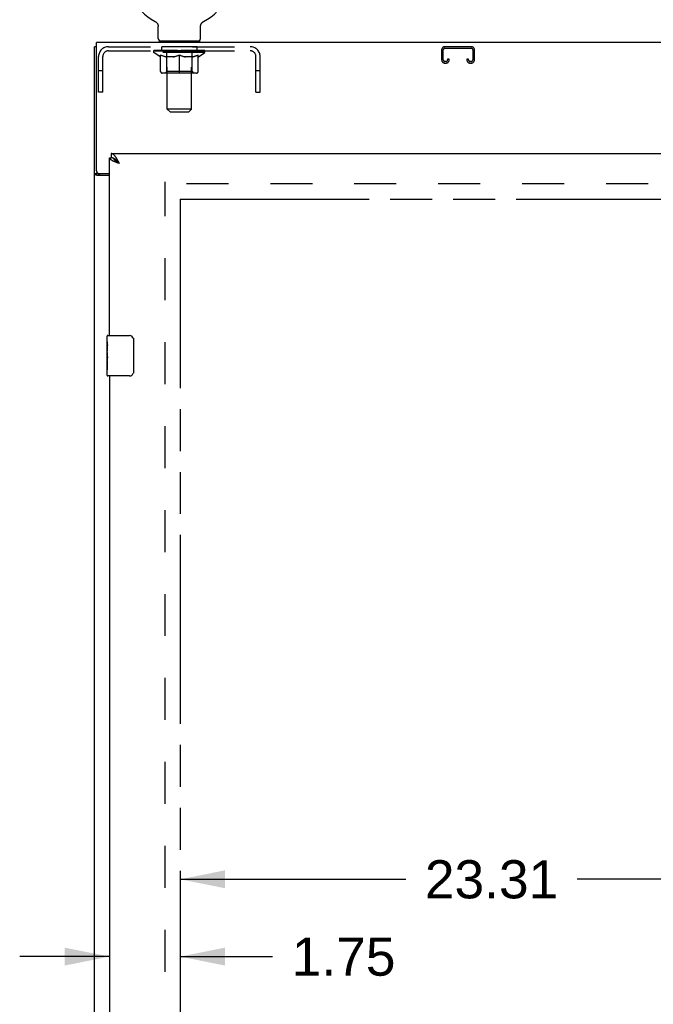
# Model space of a CAD drawing. Header units: inches. Extents: x 0 to 189, y 0 to 122.
# Tile 4 of 15: x 54 to 70, y 57 to 81. Entities that reach past the tile are written whole.
import ezdxf

# ---------------------------------------------------------------- set-up
doc = ezdxf.new("R2010")
doc.units = ezdxf.units.IN
doc.header["$LTSCALE"] = 10.388889
doc.header["$MEASUREMENT"] = 0
doc.linetypes.add('HIDDEN', pattern=[0.2, 0.1, -0.1])
doc.linetypes.add('PHANTOM', pattern=[0.8, 0.45, -0.05, 0.1, -0.05, 0.1, -0.05])
doc.layers.get('0').update_dxf_attribs({"linetype": 'CONTINUOUS'})
for name, color, linetype in [('02___PRT_ALL_AXES', 7, 'CONTINUOUS'), ('AVAILABLE_DOOR_SPACE', 7, 'CONTINUOUS'), ('DEFAULT_2', 8, 'HIDDEN'), ('DIMENSIONS', 7, 'CONTINUOUS')]:
    doc.layers.add(name, color=color, linetype=linetype)
doc.styles.get("Standard").update_dxf_attribs({"font": 'arial.ttf'})
doc.dimstyles.new('DIMSTYLE_2', dxfattribs={"dimtxt": 0.944444, "dimasz": 1.111111, "dimexe": 0.09, "dimexo": 0.07, "dimgap": 0.0425, "dimtad": 0, "dimtih": 1, "dimtoh": 1, "dimzin": 4, "dimdsep": 46, "dimtxsty": 'Standard', "dimblk": '_FILLED', "dimblk1": '_FILLED', "dimblk2": '_FILLED', "dimcen": 0.09, "dimazin": 1, "dimtfac": 1, "dimtdec": 3, "dimtofl": 0, "dimtmove": 0, "dimatfit": 3, "dimldrblk": '_FILLED', "dimfxl": 0, "dimtolj": 1, "dimtzin": 4, "dimarcsym": 0})

# ---------------------------------------------------------------- blocks, each defined once
blk = doc.blocks.new('_FILLED')
at = {"color": 0, "linetype": 'ByBlock'}
blk.add_solid([(0, 0), (-1, 0.2), (-1, -0.2)], dxfattribs=at)
blk = doc.blocks.new('*D11')
at = {"layer": 'DIMENSIONS', "color": 2, "linetype": 'Continuous'}
for p, q in [((56.293, 57.836), (54.071, 57.836)), ((58.043, 57.836), (60.33, 57.836))]:
    blk.add_line(p, q, dxfattribs=at)
at = {"layer": 'DIMENSIONS', "color": 2, "linetype": 'Continuous', "xscale": 1.1111111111, "yscale": 1.1111111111, "zscale": 1.1111111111}
blk.add_blockref('_FILLED', (56.293, 57.836), dxfattribs=at)
at = {"layer": 'DIMENSIONS', "color": 2, "linetype": 'Continuous', "xscale": 1.1111111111, "yscale": 1.1111111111, "zscale": 1.1111111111, "rotation": 180}
blk.add_blockref('_FILLED', (58.043, 57.836), dxfattribs=at)
at = {"layer": 'DIMENSIONS', "color": 2, "linetype": 'Continuous', "insert": (60.802, 58.308), "char_height": 0.9444, "width": 2.5665, "attachment_point": 1, "line_spacing_factor": 0.9}
blk.add_mtext('1.75', dxfattribs=at)
blk = doc.blocks.new('*D12')
at = {"layer": 'DIMENSIONS', "color": 2, "linetype": 'Continuous'}
for p, q in [((58.043, 59.749), (63.624, 59.749)), ((81.356, 59.749), (67.869, 59.749))]:
    blk.add_line(p, q, dxfattribs=at)
at = {"layer": 'DIMENSIONS', "color": 2, "linetype": 'Continuous', "xscale": 1.1111111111, "yscale": 1.1111111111, "zscale": 1.1111111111, "rotation": 180}
blk.add_blockref('_FILLED', (58.043, 59.749), dxfattribs=at)
at = {"layer": 'DIMENSIONS', "color": 2, "linetype": 'Continuous', "xscale": 1.1111111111, "yscale": 1.1111111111, "zscale": 1.1111111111}
blk.add_blockref('_FILLED', (81.356, 59.749), dxfattribs=at)
at = {"layer": 'DIMENSIONS', "color": 2, "linetype": 'Continuous', "insert": (65.747, 60.221), "char_height": 0.9444, "width": 3.30029, "attachment_point": 2, "line_spacing_factor": 0.9}
blk.add_mtext('23.31', dxfattribs=at)
blk = doc.blocks.new('*D14')
at = {"layer": 'DIMENSIONS', "color": 2, "linetype": 'Continuous'}
for p, q in [((71.731, 77.704), (71.731, 81.774)), ((71.731, 81.774), (72.647, 81.774)), ((71.731, 76.579), (71.731, 74.357))]:
    blk.add_line(p, q, dxfattribs=at)
at = {"layer": 'DIMENSIONS', "color": 2, "linetype": 'Continuous', "xscale": 1.1111111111, "yscale": 1.1111111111, "zscale": 1.1111111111}
for p, rotation in [((71.731, 77.704), 270), ((71.731, 76.579), 90)]:
    blk.add_blockref('_FILLED', p, dxfattribs=dict(at, rotation=rotation))
at = {"layer": 'DIMENSIONS', "color": 2, "linetype": 'Continuous', "insert": (73.12, 82.246), "char_height": 0.9444, "width": 2.5665, "attachment_point": 1, "line_spacing_factor": 0.9}
blk.add_mtext('1.13', dxfattribs=at)

msp = doc.modelspace()

# ---------------------------------------------------------------- linework, layer by layer
at = {"color": 7, "linetype": 'Continuous'}
for p, q in [((57.422, 80.973), (57.427, 80.97)), ((57.422, 80.973), (57.422, 80.973)), ((57.424, 80.972), (57.425, 80.971)), ((57.427, 80.97), (57.431, 80.968)), ((57.431, 80.968), (57.436, 80.965)), ((57.436, 80.965), (57.44, 80.962)), ((57.44, 80.962), (57.444, 80.959)), ((57.444, 80.959), (57.448, 80.955)), ((57.448, 80.955), (57.452, 80.952)), ((57.452, 80.952), (57.456, 80.948)), ((57.456, 80.948), (57.46, 80.945)), ((57.459, 80.945), (57.463, 80.941)), ((57.466, 80.937), (57.47, 80.933)), ((57.47, 80.933), (57.473, 80.928)), ((57.473, 80.929), (57.476, 80.924)), ((57.476, 80.924), (57.479, 80.92)), ((57.478, 80.92), (57.481, 80.915)), ((57.481, 80.915), (57.484, 80.91)), ((57.484, 80.911), (57.486, 80.906)), ((57.486, 80.906), (57.488, 80.901)), ((57.488, 80.901), (57.49, 80.896)), ((57.492, 80.891), (57.493, 80.886)), ((57.493, 80.886), (57.495, 80.881)), ((57.495, 80.881), (57.496, 80.876)), ((58.548, 80.876), (58.549, 80.881)), ((58.549, 80.881), (58.551, 80.886)), ((58.551, 80.886), (58.552, 80.891)), ((58.552, 80.891), (58.554, 80.896)), ((58.554, 80.896), (58.556, 80.901)), ((58.556, 80.901), (58.558, 80.906)), ((58.558, 80.906), (58.56, 80.911)), ((58.56, 80.91), (58.563, 80.915)), ((58.563, 80.915), (58.566, 80.92)), ((58.565, 80.92), (58.568, 80.924)), ((58.568, 80.924), (58.571, 80.929)), ((58.571, 80.928), (58.574, 80.933)), ((58.574, 80.933), (58.578, 80.937)), ((58.578, 80.937), (58.581, 80.941)), ((58.581, 80.941), (58.585, 80.945)), ((58.584, 80.945), (58.588, 80.948)), ((58.588, 80.948), (58.592, 80.952)), ((58.592, 80.952), (58.596, 80.955)), ((58.596, 80.955), (58.6, 80.959)), ((58.6, 80.959), (58.604, 80.962)), ((58.604, 80.962), (58.608, 80.965)), ((58.608, 80.965), (58.613, 80.968)), ((58.613, 80.968), (58.617, 80.97)), ((58.613, 80.968), (58.614, 80.969)), ((58.617, 80.97), (58.622, 80.973)), ((58.619, 80.971), (58.62, 80.972)), ((57.496, 80.876), (57.497, 80.871)), ((57.497, 80.871), (57.498, 80.866)), ((57.499, 80.553), (57.499, 80.846)), ((58.545, 80.855), (58.546, 80.861)), ((58.545, 80.85), (58.545, 80.855)), ((58.545, 80.85), (58.545, 80.855)), ((58.545, 80.846), (58.545, 80.85)), ((58.545, 80.553), (58.545, 80.846)), ((58.546, 80.866), (58.547, 80.871)), ((58.546, 80.861), (58.546, 80.866)), ((58.547, 80.871), (58.548, 80.876)), ((57.522, 80.484), (57.522, 80.454)), ((58.522, 80.484), (57.522, 80.484)), ((58.522, 80.484), (58.522, 80.454)), ((55.97, 80.35), (55.918, 80.35)), ((56.293, 77.6), (56.335, 77.6)), ((56.335, 77.704), (56.335, 77.6)), ((56.4, 77.583), (56.397, 77.584)), ((56.503, 77.497), (56.497, 77.504)), ((56.51, 77.49), (56.503, 77.497)), ((56.516, 77.483), (56.51, 77.49)), ((56.518, 77.471), (56.51, 77.477)), ((56.526, 77.472), (56.516, 77.483)), ((56.527, 77.466), (56.518, 77.471)), ((56.54, 77.458), (56.526, 77.472)), ((56.54, 77.458), (56.527, 77.466)), ((56.022, 77.202), (55.918, 77.202)), ((56.022, 77.202), (56.022, 77.214)), ((56.233, 73.044), (56.233, 73.189)), ((56.248, 73.204), (56.788, 73.204)), ((56.888, 73.104), (56.888, 72.304)), ((56.233, 72.786), (56.233, 72.819)), ((56.233, 72.589), (56.233, 72.62)), ((56.233, 72.219), (56.233, 72.358)), ((56.788, 72.204), (56.248, 72.204))]:
    msp.add_line(p, q, dxfattribs=at)
at = {"color": 3, "linetype": 'Continuous'}
for p, q in [((55.97, 77.274), (55.97, 80.454)), ((85.866, 80.454), (55.97, 80.454)), ((55.918, 8.558), (55.918, 80.35)), ((56.293, 73.204), (56.293, 77.6)), ((56.335, 77.704), (84.939, 77.704)), ((56.48, 77.48), (56.468, 77.484)), ((56.491, 77.475), (56.48, 77.48)), ((56.503, 77.471), (56.491, 77.475)), ((56.515, 77.467), (56.503, 77.471)), ((56.513, 77.507), (56.507, 77.519)), ((56.52, 77.495), (56.513, 77.507)), ((56.53, 77.476), (56.52, 77.495)), ((56.54, 77.458), (56.53, 77.476)), ((56.54, 77.458), (56.515, 77.467)), ((56.293, 77.162), (55.988, 77.162)), ((56.03, 77.214), (56.293, 77.214)), ((56.293, 72.204), (56.293, 46.954))]:
    msp.add_line(p, q, dxfattribs=at)
at = {"color": 7, "linetype": 'Continuous'}
for points in [[(57.463, 80.941), (57.466, 80.937), (57.47, 80.933)], [(57.49, 80.896), (57.492, 80.891), (57.493, 80.886)], [(57.498, 80.866), (57.498, 80.861), (57.499, 80.855)], [(57.498, 80.861), (57.499, 80.855), (57.499, 80.85), (57.499, 80.846)], [(56.397, 77.584), (56.394, 77.586), (56.391, 77.587), (56.388, 77.589), (56.384, 77.59), (56.381, 77.591), (56.378, 77.592), (56.375, 77.594), (56.371, 77.595), (56.368, 77.596), (56.365, 77.596), (56.361, 77.597), (56.358, 77.598), (56.355, 77.599), (56.351, 77.599), (56.348, 77.599), (56.345, 77.6), (56.342, 77.6), (56.338, 77.6), (56.335, 77.6)], [(56.497, 77.504), (56.493, 77.507), (56.49, 77.511), (56.487, 77.514), (56.483, 77.517), (56.48, 77.52), (56.477, 77.524), (56.474, 77.527), (56.47, 77.53), (56.467, 77.533), (56.464, 77.536), (56.46, 77.539), (56.457, 77.542), (56.454, 77.545), (56.45, 77.548), (56.447, 77.55), (56.444, 77.553), (56.441, 77.556), (56.437, 77.558), (56.434, 77.561), (56.431, 77.563), (56.427, 77.566), (56.424, 77.568), (56.421, 77.57), (56.417, 77.573), (56.414, 77.575), (56.411, 77.577), (56.408, 77.579), (56.404, 77.58), (56.401, 77.582), (56.4, 77.583)], [(56.51, 77.477), (56.501, 77.482), (56.497, 77.485), (56.493, 77.488), (56.489, 77.491), (56.485, 77.493), (56.481, 77.496), (56.477, 77.499), (56.473, 77.502), (56.469, 77.504), (56.466, 77.507), (56.462, 77.51), (56.459, 77.512), (56.455, 77.515), (56.452, 77.518), (56.448, 77.521), (56.445, 77.523), (56.442, 77.526), (56.439, 77.529), (56.436, 77.532), (56.433, 77.534), (56.43, 77.537), (56.427, 77.54), (56.425, 77.543), (56.422, 77.545), (56.42, 77.548), (56.418, 77.551), (56.415, 77.554), (56.413, 77.556), (56.411, 77.559), (56.41, 77.562), (56.408, 77.565), (56.406, 77.567), (56.405, 77.57), (56.403, 77.573), (56.402, 77.575), (56.401, 77.578), (56.4, 77.581), (56.4, 77.583)], [(56.038, 77.187), (56.035, 77.188), (56.033, 77.19), (56.031, 77.191), (56.029, 77.192), (56.027, 77.194), (56.025, 77.195), (56.024, 77.197), (56.023, 77.198), (56.022, 77.199), (56.022, 77.201), (56.022, 77.202)], [(56.062, 77.162), (56.062, 77.164), (56.062, 77.166), (56.062, 77.167), (56.061, 77.169), (56.06, 77.171), (56.059, 77.172), (56.058, 77.174), (56.057, 77.176), (56.055, 77.177), (56.053, 77.179), (56.051, 77.18), (56.049, 77.181), (56.047, 77.182), (56.045, 77.184), (56.043, 77.185), (56.038, 77.187)], [(56.881, 73.14), (56.883, 73.135), (56.885, 73.129), (56.886, 73.123), (56.887, 73.117), (56.888, 73.11), (56.888, 73.104)], [(56.888, 72.304), (56.888, 72.298), (56.887, 72.292), (56.886, 72.286), (56.885, 72.28), (56.883, 72.274), (56.881, 72.268)]]:
    msp.add_lwpolyline(points, dxfattribs=at)
at = {"color": 3, "linetype": 'Continuous'}
for points in [[(56.398, 77.513), (56.393, 77.516), (56.388, 77.518), (56.383, 77.52), (56.378, 77.522), (56.374, 77.524), (56.37, 77.527), (56.365, 77.529), (56.361, 77.531), (56.357, 77.533), (56.353, 77.536), (56.349, 77.538), (56.345, 77.54), (56.342, 77.542), (56.338, 77.544), (56.335, 77.547), (56.331, 77.549), (56.328, 77.551), (56.325, 77.553), (56.322, 77.556), (56.319, 77.558), (56.317, 77.56), (56.314, 77.562), (56.312, 77.565), (56.31, 77.567), (56.307, 77.569), (56.305, 77.571), (56.304, 77.573), (56.302, 77.576), (56.3, 77.578), (56.299, 77.58), (56.298, 77.582), (56.297, 77.585), (56.296, 77.587), (56.295, 77.589), (56.294, 77.591), (56.294, 77.593), (56.293, 77.596), (56.293, 77.598), (56.293, 77.6)], [(56.46, 77.598), (56.457, 77.604), (56.454, 77.609), (56.45, 77.613), (56.447, 77.618), (56.444, 77.623), (56.441, 77.627), (56.437, 77.632), (56.434, 77.636), (56.431, 77.641), (56.427, 77.645), (56.424, 77.649), (56.421, 77.653), (56.417, 77.656), (56.414, 77.66), (56.411, 77.663), (56.408, 77.667), (56.404, 77.67), (56.401, 77.673), (56.398, 77.676), (56.394, 77.679), (56.391, 77.682), (56.388, 77.684), (56.384, 77.687), (56.381, 77.689), (56.378, 77.691), (56.375, 77.693), (56.371, 77.695), (56.368, 77.696), (56.365, 77.698), (56.361, 77.699), (56.358, 77.7), (56.355, 77.701), (56.351, 77.702), (56.348, 77.703), (56.345, 77.703), (56.342, 77.704), (56.338, 77.704), (56.335, 77.704)], [(56.468, 77.484), (56.456, 77.489), (56.451, 77.491), (56.445, 77.493), (56.44, 77.496), (56.434, 77.498), (56.429, 77.5), (56.423, 77.502), (56.418, 77.504), (56.413, 77.507), (56.408, 77.509), (56.403, 77.511), (56.398, 77.513)], [(56.507, 77.519), (56.503, 77.525), (56.5, 77.531), (56.497, 77.537), (56.493, 77.543), (56.49, 77.549), (56.487, 77.555), (56.483, 77.561), (56.48, 77.566), (56.477, 77.572), (56.474, 77.577), (56.47, 77.583), (56.467, 77.588), (56.464, 77.593), (56.46, 77.598)], [(55.962, 77.174), (55.954, 77.176), (55.95, 77.178), (55.946, 77.179), (55.942, 77.18), (55.939, 77.182), (55.936, 77.183), (55.933, 77.184), (55.93, 77.186), (55.927, 77.188), (55.925, 77.189), (55.923, 77.191), (55.922, 77.193), (55.92, 77.195), (55.919, 77.196), (55.919, 77.198), (55.918, 77.2), (55.918, 77.202)], [(55.988, 77.162), (55.986, 77.163), (55.983, 77.165), (55.98, 77.166), (55.977, 77.168), (55.974, 77.169), (55.97, 77.171), (55.966, 77.172), (55.962, 77.174)]]:
    msp.add_lwpolyline(points, dxfattribs=at)
at = {"color": 7, "linetype": 'Continuous'}
for centre, radius, start, end in [((58.022, 82.112), 1.288, 297.7005, 242.2995), ((57.568, 80.553), 0.069, 180, 270), ((58.476, 80.553), 0.069, 270, 360), ((56.248, 73.189), 0.015, 90, 180), ((56.788, 73.104), 0.1, 21.1999, 90), ((56.248, 72.219), 0.015, 180, 270), ((56.788, 72.304), 0.1, 270, 338.7946)]:
    msp.add_arc(centre, radius, start, end, dxfattribs=at)
at = {"color": 3, "linetype": 'Continuous'}
msp.add_arc((56.03, 77.274), 0.06, 180, 270, dxfattribs=at)
at = {"layer": '02___PRT_ALL_AXES', "color": 8, "linetype": 'HIDDEN'}
for p, q in [((57.585, 80.246), (57.585, 80.35)), ((58.46, 80.35), (57.585, 80.35)), ((58.46, 80.246), (57.585, 80.246)), ((58.46, 80.246), (58.46, 80.35))]:
    msp.add_line(p, q, dxfattribs=at)
at = {"layer": '02___PRT_ALL_AXES', "color": 7, "linetype": 'Continuous'}
for p, q in [((56.233, 73.044), (56.233, 73.189)), ((56.233, 72.786), (56.233, 73.043)), ((56.239, 72.987), (56.233, 72.987)), ((56.24, 72.819), (56.24, 72.956)), ((56.233, 72.819), (56.24, 72.819)), ((56.233, 72.219), (56.233, 72.783)), ((56.235, 72.756), (56.233, 72.756)), ((56.233, 72.625), (56.239, 72.625)), ((56.233, 72.589), (56.24, 72.589)), ((56.233, 72.526), (56.24, 72.526)), ((56.233, 72.358), (56.24, 72.358)), ((56.24, 72.358), (56.24, 72.589))]:
    msp.add_line(p, q, dxfattribs=at)
for points in [[(56.233, 73.043), (56.233, 73.04), (56.234, 73.035), (56.234, 73.03), (56.235, 73.023), (56.236, 73.017), (56.237, 73.009), (56.238, 73.001), (56.238, 72.992)], [(56.238, 72.992), (56.239, 72.983), (56.24, 72.974), (56.24, 72.965), (56.24, 72.956)], [(56.233, 72.786), (56.233, 72.778), (56.234, 72.769), (56.234, 72.758)], [(56.234, 72.758), (56.235, 72.748), (56.236, 72.736), (56.237, 72.725), (56.238, 72.713), (56.239, 72.7), (56.239, 72.688), (56.24, 72.675), (56.24, 72.662), (56.24, 72.649), (56.239, 72.637), (56.239, 72.624), (56.238, 72.612), (56.237, 72.6)]]:
    msp.add_lwpolyline(points, dxfattribs=at)
msp.add_ellipse((56.496, 72.62), major_axis=(0.263, 0), ratio=0.432808, start_param=3.141593, end_param=3.321581, dxfattribs=at)
at = {"layer": 'AVAILABLE_DOOR_SPACE', "color": 4, "linetype": 'PHANTOM'}
for q in [(58.043, 16.329), (81.356, 76.579)]:
    msp.add_line((58.043, 76.579), q, dxfattribs=at)
at = {"layer": 'DEFAULT_2', "color": 8, "linetype": 'HIDDEN'}
for p, q in [((57.43, 80.969), (57.431, 80.968)), ((58.622, 80.973), (58.622, 80.973)), ((58.622, 80.973), (58.622, 80.973)), ((57.71, 80.484), (57.71, 80.454)), ((57.722, 78.803), (57.722, 80.45)), ((58.322, 78.803), (58.322, 80.45)), ((58.335, 80.484), (58.335, 80.454)), ((56.269, 80.35), (59.776, 80.35)), ((56.269, 80.246), (59.776, 80.246)), ((57.389, 80.207), (57.389, 80.254)), ((57.548, 80.096), (57.389, 80.207)), ((58.655, 80.207), (57.389, 80.207)), ((57.398, 80.247), (57.398, 80.254)), ((57.407, 80.244), (57.407, 80.248)), ((57.407, 80.244), (58.637, 80.244)), ((57.416, 80.244), (57.416, 80.248)), ((57.417, 80.244), (57.417, 80.248)), ((57.427, 80.247), (57.427, 80.254)), ((57.443, 80.244), (57.443, 80.248)), ((57.445, 80.244), (57.445, 80.248)), ((57.474, 80.247), (57.474, 80.254)), ((57.488, 80.244), (57.488, 80.248)), ((57.491, 80.244), (57.491, 80.248)), ((57.695, 80.247), (57.494, 80.247)), ((57.537, 80.247), (57.537, 80.254)), ((57.538, 80.244), (57.538, 80.247)), ((57.539, 80.244), (57.539, 80.247)), ((57.542, 80.244), (57.542, 80.247)), ((57.549, 80.244), (57.549, 80.248)), ((57.549, 80.244), (57.549, 80.247)), ((57.553, 80.244), (57.553, 80.248)), ((57.556, 80.244), (57.556, 80.248)), ((57.56, 80.244), (57.56, 80.247)), ((57.575, 80.244), (57.575, 80.247)), ((57.593, 80.244), (57.593, 80.25)), ((57.593, 80.244), (57.593, 80.247)), ((57.613, 80.244), (57.613, 80.247)), ((57.613, 80.244), (57.613, 80.247)), ((57.615, 80.247), (57.615, 80.254)), ((57.625, 80.244), (57.625, 80.248)), ((57.629, 80.244), (57.629, 80.248)), ((57.638, 80.244), (57.638, 80.247)), ((57.649, 80.244), (57.649, 80.251)), ((57.665, 80.244), (57.665, 80.247)), ((57.668, 80.244), (57.668, 80.247)), ((57.695, 80.244), (57.695, 80.247)), ((57.762, 80.247), (57.7, 80.247)), ((57.705, 80.247), (57.705, 80.254)), ((57.709, 79.736), (57.709, 80.204)), ((57.712, 80.244), (57.712, 80.248)), ((57.717, 80.244), (57.717, 80.248)), ((57.723, 80.244), (57.723, 80.253)), ((57.727, 80.244), (57.727, 80.247)), ((57.738, 80.244), (57.738, 80.247)), ((57.762, 80.244), (57.762, 80.247)), ((57.837, 80.247), (57.778, 80.247)), ((57.798, 80.244), (57.798, 80.247)), ((57.805, 80.247), (57.805, 80.254)), ((57.809, 80.244), (57.809, 80.248)), ((57.812, 80.244), (57.812, 80.253)), ((57.814, 80.244), (57.814, 80.248)), ((57.822, 80.244), (57.822, 80.248)), ((57.837, 80.244), (57.837, 80.247)), ((57.917, 80.247), (57.863, 80.247)), ((57.876, 80.244), (57.876, 80.247)), ((57.908, 80.247), (58.022, 80.254)), ((57.912, 80.247), (57.912, 80.254)), ((57.913, 80.254), (57.912, 80.254)), ((57.913, 80.248), (57.913, 80.254)), ((57.913, 80.244), (57.913, 80.248)), ((57.916, 80.244), (57.916, 80.248)), ((57.917, 80.244), (57.917, 80.247)), ((57.918, 80.244), (57.918, 80.248)), ((58.001, 80.247), (57.953, 80.247)), ((57.959, 80.244), (57.959, 80.247)), ((58.001, 80.244), (58.001, 80.247)), ((58.019, 80.248), (58.019, 80.248)), ((58.019, 80.244), (58.019, 80.248)), ((58.019, 80.244), (58.019, 80.248)), ((58.022, 80.247), (58.022, 80.254)), ((58.025, 80.244), (58.025, 80.248)), ((58.025, 80.244), (58.025, 80.248)), ((58.025, 80.248), (58.025, 80.248)), ((58.027, 80.247), (58.091, 80.247)), ((58.043, 80.244), (58.043, 80.247)), ((58.059, 80.247), (58.059, 80.252)), ((58.059, 80.252), (58.136, 80.247)), ((58.08, 80.247), (58.08, 80.251)), ((58.085, 80.244), (58.085, 80.247)), ((58.126, 80.244), (58.126, 80.248)), ((58.127, 80.244), (58.127, 80.247)), ((58.127, 80.247), (58.181, 80.247)), ((58.128, 80.244), (58.128, 80.248)), ((58.131, 80.248), (58.131, 80.254)), ((58.131, 80.254), (58.132, 80.254)), ((58.131, 80.244), (58.131, 80.248)), ((58.132, 80.247), (58.132, 80.254)), ((58.168, 80.244), (58.168, 80.247)), ((58.207, 80.244), (58.207, 80.247)), ((58.207, 80.247), (58.266, 80.247)), ((58.222, 80.244), (58.222, 80.248)), ((58.23, 80.244), (58.23, 80.248)), ((58.232, 80.244), (58.232, 80.253)), ((58.235, 80.244), (58.235, 80.248)), ((58.239, 80.247), (58.239, 80.254)), ((58.246, 80.244), (58.246, 80.247)), ((58.282, 80.244), (58.282, 80.247)), ((58.282, 80.247), (58.344, 80.247)), ((58.306, 80.244), (58.306, 80.247)), ((58.317, 80.244), (58.317, 80.247)), ((58.321, 80.244), (58.321, 80.253)), ((58.327, 80.244), (58.327, 80.248)), ((58.332, 80.244), (58.332, 80.248)), ((58.335, 79.736), (58.335, 80.204)), ((58.339, 80.247), (58.339, 80.254)), ((58.349, 80.244), (58.349, 80.247)), ((58.349, 80.247), (58.55, 80.247)), ((58.376, 80.244), (58.376, 80.247)), ((58.379, 80.244), (58.379, 80.247)), ((58.395, 80.244), (58.395, 80.251)), ((58.406, 80.244), (58.406, 80.247)), ((58.415, 80.244), (58.415, 80.248)), ((58.419, 80.244), (58.419, 80.248)), ((58.429, 80.247), (58.429, 80.254)), ((58.431, 80.244), (58.431, 80.247)), ((58.431, 80.244), (58.431, 80.247)), ((58.451, 80.244), (58.451, 80.25)), ((58.451, 80.244), (58.451, 80.247)), ((58.469, 80.244), (58.469, 80.247)), ((58.484, 80.244), (58.484, 80.247)), ((58.488, 80.244), (58.488, 80.248)), ((58.491, 80.244), (58.491, 80.248)), ((58.495, 80.244), (58.495, 80.248)), ((58.495, 80.244), (58.495, 80.247)), ((58.496, 80.096), (58.655, 80.207)), ((58.502, 80.244), (58.502, 80.247)), ((58.505, 80.244), (58.505, 80.247)), ((58.506, 80.244), (58.506, 80.247)), ((58.507, 80.247), (58.507, 80.254)), ((58.553, 80.244), (58.553, 80.248)), ((58.556, 80.244), (58.556, 80.248)), ((58.57, 80.247), (58.57, 80.254)), ((58.599, 80.244), (58.599, 80.248)), ((58.601, 80.244), (58.601, 80.248)), ((58.617, 80.247), (58.617, 80.254)), ((58.627, 80.244), (58.627, 80.248)), ((58.628, 80.244), (58.628, 80.248)), ((58.637, 80.244), (58.637, 80.248)), ((58.646, 80.247), (58.646, 80.254)), ((58.655, 80.207), (58.655, 80.254)), ((64.512, 80.27), (64.512, 80.024)), ((64.552, 80.024), (64.552, 80.27)), ((65.244, 80.35), (64.592, 80.35)), ((64.592, 80.31), (65.244, 80.31)), ((65.284, 80.27), (65.284, 80.024)), ((65.324, 80.024), (65.324, 80.27)), ((56.022, 79.225), (56.022, 80.104)), ((56.126, 79.225), (56.126, 80.104)), ((57.548, 80.096), (57.559, 80.096)), ((57.559, 79.733), (57.559, 80.139)), ((57.881, 80.096), (57.701, 80.096)), ((58.022, 79.696), (58.022, 80.14)), ((58.343, 80.096), (58.163, 80.096)), ((58.485, 79.733), (58.485, 80.139)), ((58.485, 80.096), (58.496, 80.096)), ((59.918, 79.225), (59.918, 80.104)), ((60.022, 79.225), (60.022, 80.104)), ((64.619, 79.984), (64.592, 79.984)), ((64.592, 79.944), (64.619, 79.944)), ((64.659, 80.038), (64.659, 80.024)), ((64.699, 80.038), (64.659, 80.038)), ((64.699, 80.024), (64.699, 80.038)), ((65.137, 80.038), (65.137, 80.024)), ((65.177, 80.038), (65.137, 80.038)), ((65.177, 80.024), (65.177, 80.038)), ((65.244, 79.984), (65.217, 79.984)), ((65.217, 79.944), (65.244, 79.944)), ((56.126, 79.755), (56.022, 79.755)), ((58.448, 79.696), (57.596, 79.696)), ((57.709, 79.736), (57.669, 79.696)), ((58.335, 79.736), (57.709, 79.736)), ((58.335, 79.736), (58.375, 79.696)), ((60.022, 79.755), (59.918, 79.755)), ((56.126, 79.225), (56.022, 79.225)), ((59.918, 79.225), (60.022, 79.225)), ((57.791, 78.734), (57.722, 78.803)), ((58.322, 78.803), (57.722, 78.803)), ((57.791, 78.734), (58.253, 78.734)), ((58.253, 78.734), (58.322, 78.803)), ((57.668, 15.902), (57.668, 77.006)), ((84.168, 76.954), (57.668, 76.954))]:
    msp.add_line(p, q, dxfattribs=at)
for points in [[(57.559, 80.139), (57.584, 80.129), (57.61, 80.12), (57.635, 80.113), (57.659, 80.106), (57.684, 80.1), (57.708, 80.096)], [(57.701, 80.096), (57.677, 80.101), (57.654, 80.106), (57.63, 80.113), (57.607, 80.12), (57.583, 80.129), (57.559, 80.138)], [(57.871, 80.096), (57.896, 80.1), (57.921, 80.106), (57.946, 80.113), (57.971, 80.121), (57.996, 80.13), (58.022, 80.14)], [(58.022, 80.138), (57.998, 80.128), (57.974, 80.12), (57.95, 80.113), (57.927, 80.106), (57.904, 80.1), (57.881, 80.096)], [(58.022, 80.14), (58.048, 80.13), (58.074, 80.121), (58.099, 80.113), (58.124, 80.106), (58.148, 80.1), (58.173, 80.096)], [(58.163, 80.096), (58.14, 80.101), (58.117, 80.106), (58.093, 80.113), (58.07, 80.12), (58.046, 80.129), (58.022, 80.138)], [(58.336, 80.096), (58.36, 80.1), (58.385, 80.106), (58.41, 80.113), (58.435, 80.121), (58.46, 80.129), (58.485, 80.139)], [(58.485, 80.138), (58.461, 80.129), (58.437, 80.12), (58.413, 80.113), (58.39, 80.106), (58.366, 80.101), (58.343, 80.096)]]:
    msp.add_lwpolyline(points, dxfattribs=at)
for centre, radius, start, end in [((57.688, 80.45), 0.0345, 0, 90), ((58.357, 80.45), 0.0345, 90, 180), ((56.269, 80.104), 0.246, 90, 180), ((56.269, 80.104), 0.142, 90, 180), ((57.669, 80.204), 0.0398, 0, 90), ((58.375, 80.204), 0.0398, 90, 180), ((59.776, 80.104), 0.246, 0, 90), ((59.776, 80.104), 0.142, 0, 90), ((64.592, 80.27), 0.08, 90, 180), ((64.592, 80.27), 0.04, 90, 180), ((65.244, 80.27), 0.08, 0, 90), ((65.244, 80.27), 0.04, 0, 90), ((64.592, 80.024), 0.08, 180, 270), ((64.592, 80.024), 0.04, 180, 270), ((64.619, 80.024), 0.08, 270, 360), ((64.619, 80.024), 0.04, 270, 360), ((65.217, 80.024), 0.08, 180, 270), ((65.217, 80.024), 0.04, 180, 270), ((65.244, 80.024), 0.08, 270, 360), ((65.244, 80.024), 0.04, 270, 360), ((57.596, 79.733), 0.0371, 180, 270), ((58.448, 79.733), 0.0371, 270, 360)]:
    msp.add_arc(centre, radius, start, end, dxfattribs=at)
for centre, major_axis, ratio, start_param, end_param in [((57.369, 80.242), (0.198, 0), 0.060556, 0.430652, 1.470503), ((58.022, 80.254), (0.633, 0.007), 0.05963, 2.96643, 3.140963), ((58.022, 80.254), (0.633, 0), 0.060556, 3.141593, 3.316126), ((57.369, 80.236), (0.198, 0.002), 0.05963, 1.376596, 1.469874), ((57.345, 80.242), (0.198, 0.002), 0.05963, 0.25549, 1.295341), ((57.413, 80.242), (0.198, -0.002), 0.05963, 0.605815, 1.645666), ((58.022, 80.254), (0.633, 0.013), 0.05688, 2.791345, 2.965878), ((58.022, 80.254), (0.633, -0.007), 0.05963, -2.96643, -2.791898), ((57.413, 80.236), (0.198, 0), 0.060556, 1.551758, 1.645036), ((57.345, 80.236), (0.198, 0.004), 0.05688, 1.20151, 1.294789), ((57.414, 80.238), (0.164, 0.002), 0.05963, 1.065228, 1.614276), ((57.395, 80.238), (0.164, 0.003), 0.05688, 0.890143, 1.43919), ((57.452, 80.238), (0.164, 0), 0.060556, 1.240391, 1.789438), ((57.341, 80.242), (0.198, 0.004), 0.05688, 0.080405, 1.120256), ((57.476, 80.242), (0.198, -0.004), 0.05688, 0.7809, 1.820751), ((58.022, 80.254), (0.633, 0.019), 0.052395, 2.616403, 2.790936), ((58.022, 80.254), (0.633, -0.013), 0.05688, -2.791345, -2.616812), ((57.476, 80.236), (0.198, -0.002), 0.05963, 1.72692, 1.820198), ((57.341, 80.236), (0.198, 0.006), 0.052395, 1.026568, 1.119847), ((57.394, 80.238), (0.164, 0.005), 0.052395, 0.715201, 1.264248), ((57.508, 80.238), (0.164, -0.002), 0.05963, 1.415553, 1.9646), ((57.555, 80.242), (0.198, -0.006), 0.052395, 0.955842, 1.995693), ((58.022, 80.254), (0.633, 0.025), 0.046319, 2.441654, 2.616187), ((57.358, 80.242), (0.198, 0.006), 0.052395, -0.094537, 0.945314), ((58.022, 80.254), (0.633, -0.019), 0.052395, -2.616403, -2.44187), ((57.555, 80.236), (0.198, -0.004), 0.05688, 1.902006, 1.995284), ((57.358, 80.236), (0.198, 0.008), 0.046319, 0.851819, 0.945098), ((57.412, 80.238), (0.164, 0.006), 0.046319, 0.540452, 1.089499), ((57.579, 80.238), (0.164, -0.003), 0.05688, 1.590638, 2.139686), ((57.648, 80.242), (0.198, -0.008), 0.046319, 1.130591, 2.170442), ((58.022, 80.254), (0.633, 0.029), 0.038841, 2.267123, 2.441656), ((58.022, 80.254), (0.633, -0.025), 0.046319, -2.441654, -2.267121), ((57.395, 80.242), (0.198, 0.008), 0.046319, -0.269286, 0.770565), ((57.648, 80.236), (0.198, -0.006), 0.052395, 2.076947, 2.170226), ((57.395, 80.236), (0.198, 0.009), 0.038841, 0.677289, 0.770567), ((57.449, 80.238), (0.164, 0.008), 0.038841, 0.365921, 0.914969), ((57.664, 80.238), (0.164, -0.005), 0.052395, 1.76558, 2.314627), ((57.753, 80.242), (0.198, -0.009), 0.038841, 1.305122, 2.344973), ((58.022, 80.254), (0.633, 0.033), 0.030195, 2.09281, 2.267343), ((57.451, 80.242), (0.198, 0.009), 0.038841, -0.443817, 0.596034), ((58.022, 80.254), (0.633, -0.029), 0.038841, -2.267123, -2.092591), ((57.753, 80.236), (0.198, -0.008), 0.046319, 2.251696, 2.344975), ((57.451, 80.236), (0.198, 0.01), 0.030195, 0.502975, 0.596254), ((57.504, 80.238), (0.164, 0.009), 0.030195, 0.191608, 0.740655), ((57.759, 80.238), (0.164, -0.006), 0.046319, 1.940329, 2.489376), ((57.525, 80.242), (0.198, 0.01), 0.030195, -0.61813, 0.421721), ((57.866, 80.242), (0.198, -0.01), 0.030195, 1.479435, 2.519286), ((58.022, 80.254), (0.633, 0.036), 0.020645, 1.918687, 2.09322), ((58.022, 80.254), (0.633, -0.033), 0.030195, -2.09281, -1.918277), ((57.866, 80.236), (0.198, -0.009), 0.038841, 2.426227, 2.519505), ((57.525, 80.236), (0.198, 0.011), 0.020645, 0.328852, 0.422131), ((57.574, 80.238), (0.164, 0.009), 0.020645, 0.017485, 0.566532), ((57.863, 80.238), (0.164, -0.008), 0.038841, 2.11486, 2.663907), ((57.613, 80.242), (0.198, 0.011), 0.020645, -0.792253, 0.247598), ((57.984, 80.242), (0.198, -0.011), 0.020645, 1.653558, 2.693409), ((58.022, 80.254), (0.633, 0.038), 0.010478, 1.744704, 1.919237), ((58.022, 80.254), (0.633, -0.036), 0.020645, -1.918687, -1.744154), ((57.984, 80.236), (0.198, -0.01), 0.030195, 2.60054, 2.693819), ((57.613, 80.236), (0.198, 0.012), 0.010478, 0.154869, 0.248148), ((57.657, 80.238), (0.164, 0.01), 0.010478, 6.126688, 6.675735), ((57.971, 80.238), (0.164, -0.009), 0.030195, 2.289173, 2.83822), ((57.714, 80.242), (0.198, 0.012), 0.010478, -0.966236, -0.000846), ((58.103, 80.242), (0.198, -0.012), 0.010478, 1.827541, 2.867392), ((58.022, 80.254), (0.633, -0.038), 0.010478, -1.744704, -1.563007), ((58.103, 80.236), (0.198, -0.011), 0.020645, 2.774664, 2.867942), ((58.081, 80.238), (0.164, -0.009), 0.020645, 2.463296, 3.012344), ((57.941, 80.242), (0.198, 0.012), 0.010478, 0.274201, 1.314052), ((57.855, 80.238), (0.164, 0.01), 0.010478, -0.000483, 0.504314), ((57.825, 80.236), (0.198, 0.012), 0.010478, 0.099668, 0.192946), ((58.022, 80.254), (0.633, 0.038), 0.010478, -1.571421, -1.396888), ((58.219, 80.236), (0.198, -0.012), 0.010478, 2.74231, 2.948646), ((58.189, 80.238), (0.164, -0.01), 0.010478, 2.637279, 3.14189), ((58.06, 80.242), (0.198, 0.011), 0.020645, 0.448184, 1.488034), ((57.963, 80.238), (0.164, 0.009), 0.020645, 0.129249, 0.678296), ((57.941, 80.236), (0.198, 0.011), 0.020645, 0.273651, 0.366929), ((58.33, 80.242), (0.198, -0.012), 0.010478, -3.140747, -2.175357), ((58.022, 80.254), (0.633, 0.036), 0.020645, -1.397439, -1.222906), ((58.022, 80.254), (0.633, -0.038), 0.010478, 1.222355, 1.396888), ((58.178, 80.242), (0.198, 0.01), 0.030195, 0.622307, 1.662158), ((58.073, 80.238), (0.164, 0.009), 0.030195, 0.303372, 0.852419), ((58.387, 80.238), (0.164, -0.01), 0.010478, 2.749043, 3.29809), ((58.431, 80.242), (0.198, -0.011), 0.020645, 2.893995, 3.933846), ((58.06, 80.236), (0.198, 0.01), 0.030195, 0.447774, 0.541052), ((58.431, 80.236), (0.198, -0.012), 0.010478, 2.893445, 2.986723), ((58.291, 80.242), (0.198, 0.009), 0.038841, 0.79662, 1.836471), ((58.022, 80.254), (0.633, 0.033), 0.030195, -1.223315, -1.048783), ((58.022, 80.254), (0.633, -0.036), 0.020645, 1.048373, 1.222906), ((58.181, 80.238), (0.164, 0.008), 0.038841, 0.477686, 1.026733), ((58.47, 80.238), (0.164, -0.009), 0.020645, 2.57506, 3.124108), ((58.519, 80.242), (0.198, -0.01), 0.030195, 2.719872, 3.759723), ((58.396, 80.242), (0.198, 0.008), 0.046319, 0.971151, 2.011002), ((58.178, 80.236), (0.198, 0.009), 0.038841, 0.622087, 0.715366), ((58.519, 80.236), (0.198, -0.011), 0.020645, 2.719462, 2.812741), ((58.022, 80.254), (0.633, 0.029), 0.038841, -1.049002, -0.874469), ((58.022, 80.254), (0.633, -0.033), 0.030195, 0.87425, 1.048783), ((58.285, 80.238), (0.164, 0.006), 0.046319, 0.652216, 1.201263), ((58.489, 80.242), (0.198, 0.006), 0.052395, 1.1459, 2.185751), ((58.54, 80.238), (0.164, -0.009), 0.030195, 2.400937, 2.949985), ((58.593, 80.242), (0.198, -0.009), 0.038841, 2.545558, 3.585409), ((58.38, 80.238), (0.164, 0.005), 0.052395, 0.826965, 1.376012), ((58.291, 80.236), (0.198, 0.008), 0.046319, 0.796618, 0.889896), ((58.593, 80.236), (0.198, -0.01), 0.030195, 2.545339, 2.638617), ((58.568, 80.242), (0.198, 0.004), 0.05688, 1.320842, 2.360692), ((58.022, 80.254), (0.633, 0.025), 0.046319, -0.874471, -0.699939), ((58.022, 80.254), (0.633, -0.029), 0.038841, 0.699936, 0.874469), ((58.649, 80.242), (0.198, -0.008), 0.046319, 2.371028, 3.410879), ((58.595, 80.238), (0.164, -0.008), 0.038841, 2.226624, 2.775671), ((58.631, 80.242), (0.198, 0.002), 0.05963, 1.495927, 2.535778), ((58.465, 80.238), (0.164, 0.003), 0.05688, 1.001907, 1.550954), ((58.686, 80.242), (0.198, -0.006), 0.052395, 2.196279, 3.23613), ((58.396, 80.236), (0.198, 0.006), 0.052395, 0.971367, 1.064645), ((58.632, 80.238), (0.164, -0.006), 0.046319, 2.052093, 2.601141), ((58.675, 80.242), (0.198, 0), 0.060556, 1.671089, 2.71094), ((58.649, 80.236), (0.198, -0.009), 0.038841, 2.371026, 2.464304), ((58.703, 80.242), (0.198, -0.004), 0.05688, 2.021337, 3.061188), ((58.022, 80.254), (0.633, 0.019), 0.052395, -0.699723, -0.52519), ((58.022, 80.254), (0.633, -0.025), 0.046319, 0.525406, 0.699939), ((58.699, 80.242), (0.198, -0.002), 0.05963, 1.846251, 2.886102), ((58.536, 80.238), (0.164, 0.002), 0.05963, 1.176993, 1.72604), ((58.65, 80.238), (0.164, -0.005), 0.052395, 1.877344, 2.426392), ((58.592, 80.238), (0.164, 0), 0.060556, 1.352155, 1.901202), ((58.649, 80.238), (0.164, -0.003), 0.05688, 1.702402, 2.25145), ((58.63, 80.238), (0.164, -0.002), 0.05963, 1.527317, 2.076364), ((58.489, 80.236), (0.198, 0.004), 0.05688, 1.146309, 1.239587), ((58.686, 80.236), (0.198, -0.008), 0.046319, 2.196495, 2.289773), ((58.022, 80.254), (0.633, 0.013), 0.05688, -0.524781, -0.350248), ((58.022, 80.254), (0.633, -0.019), 0.052395, 0.350657, 0.52519), ((58.568, 80.236), (0.198, 0.002), 0.05963, 1.321394, 1.414673), ((58.703, 80.236), (0.198, -0.006), 0.052395, 2.021746, 2.115024), ((58.022, 80.254), (0.633, 0.007), 0.05963, -0.349695, -0.175162), ((58.022, 80.254), (0.633, -0.013), 0.05688, 0.175715, 0.350248), ((58.631, 80.236), (0.198, 0), 0.060556, 1.496556, 1.589835), ((58.699, 80.236), (0.198, -0.004), 0.05688, 1.846804, 1.940083), ((58.675, 80.236), (0.198, -0.002), 0.05963, 1.671719, 1.764997), ((58.022, 80.254), (0.633, 0), 0.060556, -0.174533, 0), ((58.022, 80.254), (0.633, -0.007), 0.05963, 0.000629, 0.175162)]:
    msp.add_ellipse(centre, major_axis=major_axis, ratio=ratio, start_param=start_param, end_param=end_param, dxfattribs=at)

# ---------------------------------------------------------------- dimensions: what is measured, and where the dimension line sits
at = {"layer": 'DIMENSIONS', "color": 2, "linetype": 'Continuous'}
dim = msp.add_linear_dim(base=(71.730817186, 77.704156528), p1=(81.355500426, 76.579156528), p2=(56.355000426, 77.704156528), angle=90, dimstyle='DIMSTYLE_2', dxfattribs=at)
dim.commit()
dim.dimension.update_dxf_attribs({"geometry": '*D14', "text_midpoint": (74.443859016, 81.768556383), "dimtype": 160})
for base, p1, p2, picture, middle in [((58.043, 57.836), (56.293, 77.6), (58.043, 76.579), '*D11', (62.13, 57.83)), ((81.356, 59.749), (58.043, 76.579), (81.356, 76.579), '*D12', (65.643, 59.744))]:
    dim = msp.add_linear_dim(base=base, p1=p1, p2=p2, dimstyle='DIMSTYLE_2', dxfattribs=at)
    dim.commit()
    dim.dimension.update_dxf_attribs({"geometry": picture, "text_midpoint": middle, "dimtype": 160})

doc.saveas('drawing.dxf')
